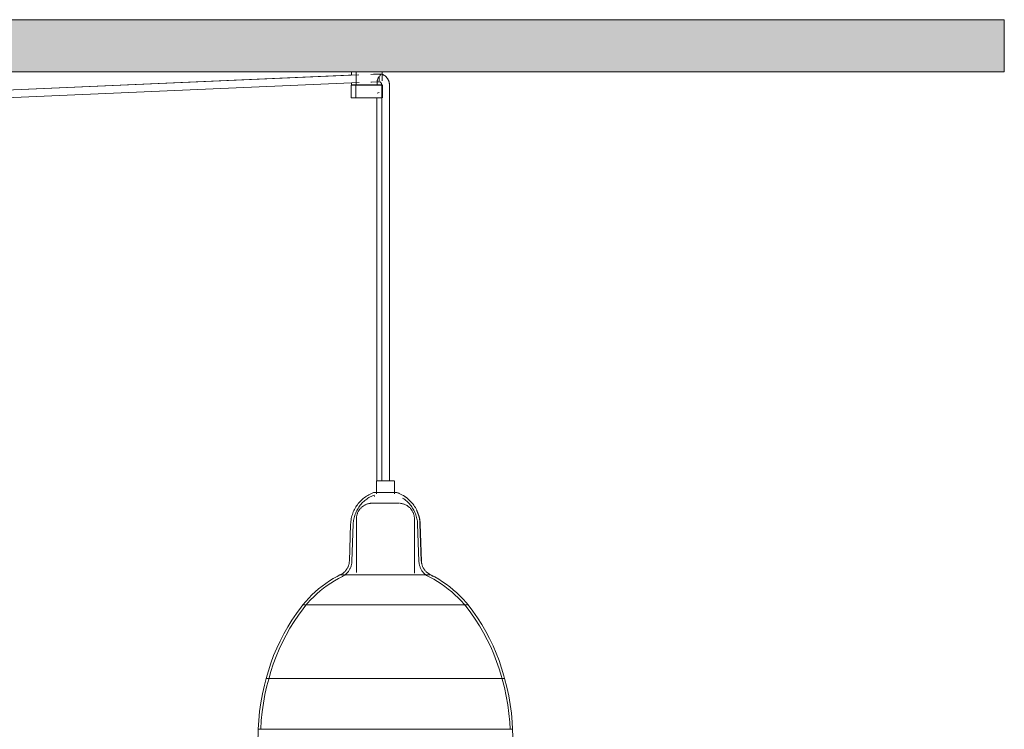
# Model space of a CAD drawing. Header units: millimetres. Extents: x 5395 to 9794, y 397 to 7363.
# Tile 8 of 12: x 7031 to 7795, y 1489 to 2041. Entities that reach past the tile are written whole.
import ezdxf

# ---------------------------------------------------------------- set-up
doc = ezdxf.new("R2010")
doc.units = ezdxf.units.MM
doc.layers.add('Luminarias', color=7, linetype='Continuous', lineweight=20)
doc.layers.add('Techos', color=7, linetype='Continuous', lineweight=9)

# ---------------------------------------------------------------- blocks, each defined once
blk = doc.blocks.new('64255-124-7L - 64314-44-7L SAMBA Black_ribbon beige pendant lamp ø450-7L-700785-Alzado_PDF')
at = {"layer": 'Luminarias', "lineweight": 9}
for p, q in [((7292.26, 1997.68), (6786.46, 1975.69)), ((7294.11, 1997.6), (6786.46, 1975.64)), ((7288.54, 2000), (7288.54, 1997.36)), ((7292.24, 2000), (7292.24, 1993.07)), ((7292.24, 2000), (7311.26, 2000)), ((7311.71, 1998.21), (7310.51, 1998.21)), ((7311.26, 2000), (7312.22, 2000)), ((7312.25, 1993.07), (7312.25, 2000)), ((6786.46, 1969.64), (7294.5, 1991.62)), ((7288.25, 1989.27), (7288.25, 1979.77)), ((7288.54, 1991.36), (7288.54, 1990)), ((7288.54, 1990), (7288.54, 1991.36)), ((7291.78, 1990), (7288.54, 1990)), ((7288.54, 1990), (7288.54, 1990)), ((7292.92, 1989.77), (7291.57, 1989.77)), ((7291.57, 1989.77), (7291.6, 1989.77)), ((7291.78, 1989.76), (7291.78, 1990)), ((7291.95, 1989.27), (7291.95, 1979.77)), ((7292.24, 1992.66), (7292.24, 1990)), ((7308.47, 1990), (7292.24, 1990)), ((7294.56, 1989.77), (7294.47, 1989.77)), ((7295.5, 1990), (7295.5, 1989.73)), ((7295.94, 1989.77), (7295.82, 1989.77)), ((7297.87, 1989.77), (7297.05, 1989.77)), ((7300.93, 1989.77), (7300.44, 1989.77)), ((7305.22, 1989.75), (7305.22, 1990)), ((7309.25, 1989.77), (7307.96, 1989.77)), ((7308.47, 1990), (7308.47, 1992.66)), ((7308.99, 1990), (7308.99, 1989.76)), ((7311.73, 1990), (7308.99, 1990)), ((7309.18, 1989.77), (7309.25, 1989.77)), ((7310.51, 1992.21), (7310.77, 1992.21)), ((7312.01, 1989.48), (7312.01, 1983.84)), ((7312.54, 1979.77), (7312.54, 1989.27)), ((7318.01, 1983.84), (7318.01, 1989.48)), ((7288.27, 1979.77), (7289.32, 1979.77)), ((7289.32, 1979.77), (7291.8, 1979.77)), ((7291.95, 1979.77), (7311.52, 1979.77)), ((7308.24, 1979.77), (7308.24, 1682.5)), ((7308.5, 1983.32), (7310.02, 1983.84)), ((7311.52, 1979.77), (7312.27, 1979.77)), ((7312.01, 1983.84), (7312.01, 1682.5)), ((7318.01, 1682.5), (7318.01, 1983.84)), ((7307.83, 1682.5), (7307.83, 1672.37)), ((7321.65, 1682.5), (7308.01, 1682.5)), ((7321.83, 1672.38), (7321.83, 1682.5)), ((7306.12, 1671.31), (7306.47, 1670.38)), ((7292.33, 1652.89), (7292.33, 1611.27)), ((7337.33, 1610.74), (7337.33, 1652.89)), ((7287.86, 1648.82), (7286.87, 1620.04)), ((7289.86, 1648.75), (7288.87, 1619.97)), ((7340.79, 1619.97), (7339.8, 1648.75)), ((7342.79, 1620.04), (7341.8, 1648.82)), ((7279.59, 1609.39), (7322.77, 1609.39)), ((7322.77, 1609.39), (7349.74, 1609.39)), ((7250.78, 1586.05), (7329.26, 1586.05)), ((7329.26, 1586.05), (7378.42, 1586.05)), ((7222.47, 1528.99), (7335.66, 1528.99)), ((7335.66, 1528.99), (7407.24, 1528.99)), ((7216.14, 1489.53), (7215.85, 1477.89)), ((7337.05, 1489.53), (7216.14, 1489.53)), ((7413.43, 1489.53), (7337.05, 1489.53)), ((7413.81, 1477.89), (7413.52, 1489.53))]:
    blk.add_line(p, q, dxfattribs=at)
at = {"layer": 'Luminarias', "lineweight": 9, "flags": 128}
for points in [[(7310.51, 1998.21), (7305.46, 1998.1), (7303.61, 1997.98)], [(7318.01, 1989.48), (7318.01, 1989.83), (7317.99, 1990.18), (7317.96, 1990.53), (7317.91, 1990.88), (7317.86, 1991.22), (7317.79, 1991.57), (7317.7, 1991.91), (7317.61, 1992.24), (7317.5, 1992.58), (7317.39, 1992.9), (7317.26, 1993.23), (7317.11, 1993.55), (7316.96, 1993.86), (7316.79, 1994.17), (7316.62, 1994.47), (7316.43, 1994.76), (7316.23, 1995.05), (7316.02, 1995.33), (7315.79, 1995.6), (7315.56, 1995.86), (7315.32, 1996.11), (7315.07, 1996.35), (7314.8, 1996.58), (7314.53, 1996.8), (7314.25, 1997.01), (7313.96, 1997.21), (7313.67, 1997.39), (7313.36, 1997.56), (7313.05, 1997.72), (7312.73, 1997.87), (7312.41, 1998), (7312.08, 1998.12), (7311.87, 1998.18)], [(7288.25, 1989.27), (7288.25, 1989.29), (7288.25, 1989.31), (7288.25, 1989.33), (7288.26, 1989.35), (7288.26, 1989.37), (7288.26, 1989.39), (7288.27, 1989.41), (7288.28, 1989.43), (7288.28, 1989.45), (7288.29, 1989.47), (7288.3, 1989.48), (7288.31, 1989.5), (7288.32, 1989.52), (7288.33, 1989.54), (7288.34, 1989.55), (7288.35, 1989.57), (7288.36, 1989.59), (7288.38, 1989.6), (7288.39, 1989.62), (7288.4, 1989.63), (7288.42, 1989.65), (7288.43, 1989.66), (7288.45, 1989.67), (7288.47, 1989.68), (7288.48, 1989.69), (7288.5, 1989.7), (7288.52, 1989.71), (7288.53, 1989.72), (7288.55, 1989.73), (7288.57, 1989.74), (7288.59, 1989.75), (7288.61, 1989.75), (7288.63, 1989.76), (7288.65, 1989.76), (7288.67, 1989.77), (7288.69, 1989.77), (7288.71, 1989.77), (7288.73, 1989.77), (7288.75, 1989.77), (7288.75, 1989.77)], [(7289.77, 1989.77), (7289.6, 1989.77), (7289.45, 1989.77), (7289.31, 1989.77), (7289.19, 1989.77), (7289.08, 1989.77), (7288.99, 1989.77), (7288.91, 1989.77), (7288.85, 1989.77), (7288.8, 1989.77), (7288.77, 1989.77), (7288.76, 1989.77), (7288.75, 1989.77)], [(7288.75, 1989.77), (7288.76, 1989.77), (7288.79, 1989.77), (7288.83, 1989.77), (7288.88, 1989.77), (7288.95, 1989.77), (7289.04, 1989.77), (7289.14, 1989.77), (7289.25, 1989.77), (7289.38, 1989.77), (7289.53, 1989.77), (7289.69, 1989.77)], [(7294.47, 1989.77), (7294.12, 1989.77), (7293.77, 1989.77), (7293.43, 1989.77), (7293.1, 1989.77), (7292.78, 1989.77), (7292.47, 1989.77), (7292.17, 1989.77), (7291.88, 1989.77), (7291.6, 1989.77), (7291.33, 1989.77), (7291.07, 1989.77), (7290.82, 1989.77), (7290.59, 1989.77), (7290.36, 1989.77), (7290.16, 1989.77), (7289.96, 1989.77), (7289.78, 1989.77), (7289.77, 1989.77)], [(7289.86, 1989.77), (7290.05, 1989.77), (7290.25, 1989.77), (7290.46, 1989.77), (7290.69, 1989.77), (7290.93, 1989.77), (7291.18, 1989.77), (7291.45, 1989.77), (7291.72, 1989.77)], [(7291.95, 1989.27), (7291.95, 1989.29), (7291.95, 1989.31), (7291.96, 1989.33), (7291.96, 1989.35), (7291.96, 1989.37), (7291.97, 1989.39), (7291.97, 1989.41), (7291.98, 1989.43), (7291.99, 1989.45), (7291.99, 1989.47), (7292, 1989.48), (7292.01, 1989.5), (7292.02, 1989.52), (7292.03, 1989.54), (7292.04, 1989.55), (7292.05, 1989.57), (7292.07, 1989.59), (7292.08, 1989.6), (7292.09, 1989.62), (7292.11, 1989.63), (7292.12, 1989.65), (7292.14, 1989.66), (7292.15, 1989.67), (7292.17, 1989.68), (7292.18, 1989.69), (7292.2, 1989.7), (7292.22, 1989.71), (7292.24, 1989.72), (7292.26, 1989.73), (7292.27, 1989.74), (7292.29, 1989.75), (7292.31, 1989.75), (7292.33, 1989.76), (7292.35, 1989.76), (7292.37, 1989.77), (7292.39, 1989.77), (7292.41, 1989.77), (7292.43, 1989.77), (7292.45, 1989.77), (7292.46, 1989.77)], [(7311.07, 1989.77), (7310.89, 1989.77), (7310.7, 1989.77), (7310.49, 1989.77), (7310.28, 1989.77), (7310.05, 1989.77), (7309.8, 1989.77), (7309.55, 1989.77), (7309.28, 1989.77), (7309.01, 1989.77), (7308.72, 1989.77), (7308.42, 1989.77), (7308.11, 1989.77), (7307.79, 1989.77), (7307.46, 1989.77), (7307.13, 1989.77), (7306.79, 1989.77), (7306.44, 1989.77), (7306.08, 1989.77), (7305.72, 1989.77), (7305.35, 1989.77), (7304.97, 1989.77), (7304.59, 1989.77), (7304.21, 1989.77), (7303.83, 1989.77), (7303.44, 1989.77), (7303.05, 1989.77), (7302.66, 1989.77), (7302.27, 1989.77), (7301.88, 1989.77), (7301.49, 1989.77), (7301.1, 1989.77), (7300.71, 1989.77), (7300.32, 1989.77), (7299.94, 1989.77), (7299.56, 1989.77), (7299.19, 1989.77), (7298.82, 1989.77), (7298.46, 1989.77), (7298.1, 1989.77), (7297.75, 1989.77), (7297.4, 1989.77), (7297.07, 1989.77), (7296.74, 1989.77), (7296.42, 1989.77), (7296.11, 1989.77), (7295.81, 1989.77), (7295.52, 1989.77), (7295.24, 1989.77), (7294.97, 1989.77), (7294.72, 1989.77), (7294.47, 1989.77), (7294.24, 1989.77), (7294.02, 1989.77), (7293.82, 1989.77), (7293.62, 1989.77), (7293.45, 1989.77), (7293.28, 1989.77), (7293.13, 1989.77), (7293, 1989.77), (7292.88, 1989.77), (7292.77, 1989.77), (7292.68, 1989.77), (7292.6, 1989.77), (7292.54, 1989.77), (7292.5, 1989.77), (7292.47, 1989.77), (7292.46, 1989.77), (7292.46, 1989.77)], [(7292.46, 1989.77), (7292.47, 1989.77), (7292.49, 1989.77), (7292.53, 1989.77), (7292.58, 1989.77), (7292.65, 1989.77), (7292.74, 1989.77), (7292.84, 1989.77), (7292.95, 1989.77), (7293.09, 1989.77), (7293.23, 1989.77), (7293.39, 1989.77), (7293.43, 1989.77)], [(7293.43, 1989.77), (7293.6, 1989.77), (7293.79, 1989.77), (7294, 1989.77), (7294.21, 1989.77), (7294.44, 1989.77)], [(7303.61, 1991.98), (7304.09, 1992.02), (7308.88, 1992.2), (7310.51, 1992.21)], [(7308.99, 1989.77), (7309.25, 1989.77), (7309.52, 1989.77), (7309.78, 1989.77), (7310.02, 1989.77), (7310.25, 1989.77), (7310.47, 1989.77), (7310.68, 1989.77), (7310.87, 1989.77), (7311.05, 1989.77), (7311.21, 1989.77), (7311.36, 1989.77), (7311.5, 1989.77), (7311.62, 1989.77), (7311.72, 1989.77), (7311.81, 1989.77), (7311.89, 1989.77), (7311.95, 1989.77), (7311.99, 1989.77), (7312.02, 1989.77), (7312.03, 1989.77)], [(7310.52, 1992.28), (7310.6, 1992.23), (7310.69, 1992.18), (7310.77, 1992.12), (7310.85, 1992.06), (7310.93, 1992), (7311.01, 1991.93), (7311.09, 1991.86), (7311.16, 1991.78), (7311.24, 1991.7), (7311.31, 1991.61), (7311.38, 1991.52), (7311.44, 1991.42), (7311.51, 1991.32), (7311.57, 1991.22), (7311.63, 1991.11), (7311.68, 1991), (7311.73, 1990.89), (7311.78, 1990.77), (7311.82, 1990.65), (7311.86, 1990.53), (7311.9, 1990.4), (7311.93, 1990.28), (7311.95, 1990.15), (7311.97, 1990.02), (7311.99, 1989.89), (7312, 1989.75), (7312.01, 1989.62), (7312.01, 1989.49), (7312.01, 1989.48)], [(7312.03, 1989.77), (7312.03, 1989.77), (7312, 1989.77), (7311.96, 1989.77), (7311.91, 1989.77), (7311.84, 1989.77), (7311.75, 1989.77), (7311.65, 1989.77), (7311.54, 1989.77), (7311.41, 1989.77), (7311.26, 1989.77), (7311.1, 1989.77), (7311.07, 1989.77)], [(7312.05, 1989.77), (7312.07, 1989.77), (7312.09, 1989.77), (7312.11, 1989.77), (7312.13, 1989.76), (7312.15, 1989.76), (7312.17, 1989.75), (7312.19, 1989.75), (7312.21, 1989.74), (7312.23, 1989.73), (7312.25, 1989.73), (7312.27, 1989.72), (7312.28, 1989.71), (7312.3, 1989.7), (7312.32, 1989.69), (7312.34, 1989.67), (7312.35, 1989.66), (7312.37, 1989.65), (7312.38, 1989.64), (7312.4, 1989.62), (7312.41, 1989.61), (7312.42, 1989.59), (7312.44, 1989.58), (7312.45, 1989.56), (7312.46, 1989.54), (7312.47, 1989.52), (7312.48, 1989.51), (7312.49, 1989.49), (7312.5, 1989.47), (7312.5, 1989.45), (7312.51, 1989.43), (7312.52, 1989.41), (7312.52, 1989.39), (7312.53, 1989.38), (7312.53, 1989.36), (7312.53, 1989.34), (7312.54, 1989.32), (7312.54, 1989.3), (7312.54, 1989.27), (7312.54, 1989.27)], [(7287.86, 1648.82), (7287.92, 1649.9), (7288.02, 1650.97), (7288.17, 1652.04), (7288.36, 1653.11), (7288.59, 1654.16), (7288.86, 1655.21), (7289.17, 1656.24), (7289.53, 1657.26), (7289.92, 1658.27), (7290.36, 1659.26), (7290.83, 1660.23), (7291.35, 1661.18), (7291.9, 1662.11), (7292.48, 1663.01), (7293.11, 1663.9), (7293.76, 1664.75), (7294.46, 1665.58), (7295.18, 1666.38), (7295.94, 1667.16), (7296.72, 1667.9), (7297.54, 1668.61), (7298.38, 1669.28), (7299.25, 1669.92), (7300.14, 1670.53), (7301.06, 1671.1), (7302, 1671.63), (7302.96, 1672.13), (7303.94, 1672.59), (7304.94, 1673), (7305.69, 1673.29)], [(7305.69, 1673.29), (7305.72, 1673.3), (7305.76, 1673.31), (7305.8, 1673.32), (7305.85, 1673.33), (7305.89, 1673.34), (7305.93, 1673.34), (7305.97, 1673.35), (7306.01, 1673.35), (7306.04, 1673.35)], [(7316.81, 1673.35), (7316.47, 1673.35), (7316.12, 1673.35), (7315.77, 1673.35), (7315.42, 1673.35), (7315.07, 1673.35), (7314.72, 1673.35), (7314.37, 1673.35), (7314.01, 1673.35), (7313.66, 1673.35), (7313.32, 1673.35), (7312.97, 1673.35), (7312.63, 1673.35), (7312.29, 1673.35), (7311.96, 1673.35), (7311.63, 1673.35), (7311.3, 1673.35), (7310.98, 1673.35), (7310.67, 1673.35), (7310.36, 1673.35), (7310.06, 1673.35), (7309.77, 1673.35), (7309.49, 1673.35), (7309.21, 1673.35), (7308.95, 1673.35), (7308.69, 1673.35), (7308.44, 1673.35), (7308.21, 1673.35), (7307.98, 1673.35), (7307.77, 1673.35), (7307.56, 1673.35), (7307.37, 1673.35), (7307.19, 1673.35), (7307.02, 1673.35), (7306.87, 1673.35), (7306.72, 1673.35), (7306.59, 1673.35), (7306.48, 1673.35), (7306.37, 1673.35), (7306.29, 1673.35), (7306.21, 1673.35), (7306.15, 1673.35), (7306.1, 1673.35), (7306.06, 1673.35), (7306.04, 1673.35), (7306.04, 1673.35)], [(7306.04, 1673.35), (7306.04, 1673.35), (7306.07, 1673.35), (7306.1, 1673.35), (7306.15, 1673.35), (7306.21, 1673.35), (7306.29, 1673.35), (7306.38, 1673.35), (7306.48, 1673.35), (7306.6, 1673.35), (7306.73, 1673.35), (7306.87, 1673.35), (7307.03, 1673.35), (7307.2, 1673.35), (7307.38, 1673.35), (7307.57, 1673.35), (7307.78, 1673.35), (7307.99, 1673.35), (7308.22, 1673.35)], [(7323.24, 1673.35), (7323.13, 1673.35), (7323.01, 1673.35), (7322.87, 1673.35), (7322.72, 1673.35), (7322.56, 1673.35), (7322.39, 1673.35), (7322.2, 1673.35), (7322.01, 1673.35), (7321.8, 1673.35), (7321.58, 1673.35), (7321.35, 1673.35), (7321.1, 1673.35), (7320.85, 1673.35), (7320.59, 1673.35), (7320.32, 1673.35), (7320.04, 1673.35), (7319.76, 1673.35), (7319.46, 1673.35), (7319.16, 1673.35), (7318.85, 1673.35), (7318.53, 1673.35), (7318.21, 1673.35), (7317.88, 1673.35), (7317.55, 1673.35), (7317.21, 1673.35), (7316.87, 1673.35), (7316.81, 1673.35)], [(7320.97, 1673.35), (7321.22, 1673.35), (7321.26, 1673.35)], [(7289.86, 1648.75), (7289.92, 1649.75), (7290.01, 1650.74), (7290.15, 1651.73), (7290.32, 1652.72), (7290.53, 1653.7), (7290.78, 1654.67), (7291.07, 1655.62), (7291.4, 1656.57), (7291.77, 1657.5), (7292.17, 1658.41), (7292.61, 1659.31), (7293.09, 1660.19), (7293.6, 1661.05), (7294.14, 1661.89), (7294.72, 1662.71), (7295.33, 1663.5), (7295.97, 1664.27), (7296.64, 1665.01), (7297.34, 1665.73), (7298.06, 1666.42), (7298.82, 1667.07), (7299.6, 1667.7), (7300.4, 1668.29), (7301.23, 1668.85), (7302.08, 1669.38), (7302.95, 1669.88), (7303.84, 1670.33), (7304.75, 1670.76), (7305.67, 1671.14), (7306.12, 1671.31)], [(7328.15, 1671.37), (7329.07, 1670.81), (7329.98, 1670.22), (7330.86, 1669.6), (7331.72, 1668.94), (7332.55, 1668.25), (7333.35, 1667.52), (7334.12, 1666.76), (7334.86, 1665.98), (7335.56, 1665.16), (7336.24, 1664.32), (7336.88, 1663.45), (7337.48, 1662.55), (7338.05, 1661.63), (7338.58, 1660.69), (7339.08, 1659.73), (7339.53, 1658.75), (7339.94, 1657.75), (7340.32, 1656.74), (7340.65, 1655.71), (7340.95, 1654.67), (7341.2, 1653.62), (7341.4, 1652.56), (7341.57, 1651.49), (7341.69, 1650.42), (7341.77, 1649.34), (7341.8, 1648.82)], [(7328.17, 1669.02), (7329.01, 1668.47), (7329.82, 1667.88), (7330.61, 1667.26), (7331.37, 1666.62), (7332.11, 1665.94), (7332.81, 1665.23), (7333.49, 1664.5), (7334.14, 1663.74), (7334.76, 1662.95), (7335.35, 1662.14), (7335.9, 1661.31), (7336.42, 1660.46), (7336.91, 1659.58), (7337.36, 1658.69), (7337.77, 1657.78), (7338.15, 1656.85), (7338.49, 1655.91), (7338.79, 1654.96), (7339.06, 1653.99), (7339.28, 1653.02), (7339.47, 1652.03), (7339.61, 1651.04), (7339.72, 1650.05), (7339.79, 1649.05), (7339.8, 1648.75)], [(7292.33, 1652.89), (7292.34, 1653.37), (7292.37, 1653.86), (7292.41, 1654.34), (7292.48, 1654.82), (7292.57, 1655.29), (7292.67, 1655.77), (7292.8, 1656.24), (7292.94, 1656.7), (7293.1, 1657.16), (7293.28, 1657.61), (7293.48, 1658.05), (7293.7, 1658.48), (7293.93, 1658.91), (7294.18, 1659.32), (7294.44, 1659.73), (7294.73, 1660.12), (7295.02, 1660.51), (7295.34, 1660.88), (7295.66, 1661.24), (7296, 1661.58), (7296.36, 1661.91), (7296.72, 1662.23), (7297.1, 1662.53), (7297.5, 1662.81), (7297.9, 1663.08), (7298.31, 1663.34), (7298.73, 1663.58), (7299.17, 1663.8), (7299.61, 1664), (7300.05, 1664.18), (7300.51, 1664.35), (7300.97, 1664.5), (7301.44, 1664.63), (7301.91, 1664.74), (7302.39, 1664.83), (7302.87, 1664.9), (7303.35, 1664.96), (7303.83, 1664.99), (7304.32, 1665.01)], [(7304.71, 1665.01), (7304.63, 1665.01), (7304.56, 1665.01), (7304.51, 1665.01), (7304.47, 1665.01), (7304.45, 1665.01)], [(7304.45, 1665.01), (7304.48, 1665.01), (7304.52, 1665.01), (7304.58, 1665.01), (7304.65, 1665.01), (7304.74, 1665.01), (7304.85, 1665.01), (7304.97, 1665.01), (7305.11, 1665.01), (7305.27, 1665.01), (7305.44, 1665.01), (7305.62, 1665.01), (7305.82, 1665.01), (7306.03, 1665.01), (7306.26, 1665.01), (7306.5, 1665.01), (7306.76, 1665.01), (7307.02, 1665.01)], [(7325.21, 1665.01), (7325.18, 1665.01), (7325.14, 1665.01), (7325.08, 1665.01), (7325.01, 1665.01), (7324.92, 1665.01), (7324.81, 1665.01), (7324.69, 1665.01), (7324.55, 1665.01), (7324.39, 1665.01), (7324.22, 1665.01), (7324.04, 1665.01), (7323.84, 1665.01), (7323.63, 1665.01), (7323.4, 1665.01), (7323.16, 1665.01), (7322.9, 1665.01), (7322.64, 1665.01), (7322.36, 1665.01), (7322.06, 1665.01), (7321.76, 1665.01), (7321.45, 1665.01), (7321.12, 1665.01), (7320.78, 1665.01), (7320.44, 1665.01), (7320.09, 1665.01), (7319.72, 1665.01), (7319.35, 1665.01), (7318.98, 1665.01), (7318.59, 1665.01), (7318.2, 1665.01), (7317.81, 1665.01), (7317.41, 1665.01), (7317, 1665.01), (7316.59, 1665.01), (7316.18, 1665.01), (7315.77, 1665.01), (7315.36, 1665.01), (7314.94, 1665.01), (7314.53, 1665.01), (7314.11, 1665.01), (7313.7, 1665.01), (7313.29, 1665.01), (7312.88, 1665.01), (7312.47, 1665.01), (7312.07, 1665.01), (7311.67, 1665.01), (7311.28, 1665.01), (7310.89, 1665.01), (7310.51, 1665.01), (7310.13, 1665.01), (7309.77, 1665.01), (7309.41, 1665.01), (7309.06, 1665.01), (7308.72, 1665.01), (7308.39, 1665.01), (7308.07, 1665.01), (7307.76, 1665.01), (7307.46, 1665.01), (7307.17, 1665.01), (7306.9, 1665.01), (7306.64, 1665.01), (7306.39, 1665.01), (7306.15, 1665.01), (7305.93, 1665.01), (7305.73, 1665.01), (7305.53, 1665.01), (7305.36, 1665.01), (7305.19, 1665.01), (7305.05, 1665.01), (7304.91, 1665.01), (7304.8, 1665.01), (7304.71, 1665.01)], [(7322.49, 1665.01), (7322.76, 1665.01), (7323.02, 1665.01), (7323.27, 1665.01), (7323.51, 1665.01), (7323.73, 1665.01), (7323.93, 1665.01), (7324.13, 1665.01), (7324.3, 1665.01), (7324.47, 1665.01), (7324.61, 1665.01), (7324.74, 1665.01), (7324.86, 1665.01), (7324.95, 1665.01)], [(7324.95, 1665.01), (7325.03, 1665.01), (7325.1, 1665.01), (7325.15, 1665.01), (7325.19, 1665.01), (7325.21, 1665.01)], [(7325.7, 1665), (7326.18, 1664.97), (7326.66, 1664.92), (7327.14, 1664.85), (7327.62, 1664.76), (7328.09, 1664.66), (7328.56, 1664.53), (7329.03, 1664.39), (7329.48, 1664.23), (7329.93, 1664.05), (7330.38, 1663.85), (7330.81, 1663.64), (7331.24, 1663.4), (7331.65, 1663.15), (7332.06, 1662.89), (7332.45, 1662.61), (7332.83, 1662.31), (7333.2, 1662), (7333.56, 1661.67), (7333.91, 1661.33), (7334.24, 1660.98), (7334.55, 1660.61), (7334.86, 1660.23), (7335.14, 1659.84), (7335.41, 1659.43), (7335.66, 1659.02), (7335.9, 1658.6), (7336.12, 1658.17), (7336.32, 1657.73), (7336.51, 1657.28), (7336.68, 1656.82), (7336.82, 1656.36), (7336.95, 1655.89), (7337.06, 1655.42), (7337.16, 1654.95), (7337.23, 1654.47), (7337.28, 1653.99), (7337.32, 1653.5), (7337.33, 1653.02), (7337.33, 1652.89)], [(7342.59, 1620.04), (7342.1, 1634.43), (7341.61, 1648.82)], [(7279.56, 1609.39), (7280, 1609.59), (7280.44, 1609.8), (7280.86, 1610.04), (7281.27, 1610.29), (7281.67, 1610.55), (7282.06, 1610.83), (7282.44, 1611.13), (7282.81, 1611.44), (7283.17, 1611.77), (7283.51, 1612.11), (7283.84, 1612.47), (7284.15, 1612.83), (7284.45, 1613.21), (7284.73, 1613.6), (7285, 1614.01), (7285.25, 1614.42), (7285.48, 1614.84), (7285.7, 1615.27), (7285.9, 1615.71), (7286.08, 1616.16), (7286.24, 1616.61), (7286.39, 1617.07), (7286.51, 1617.54), (7286.62, 1618.01), (7286.71, 1618.48), (7286.78, 1618.96), (7286.83, 1619.44), (7286.87, 1619.92), (7286.87, 1620.04)], [(7280.41, 1607.57), (7280.92, 1607.81), (7281.42, 1608.06), (7281.92, 1608.34), (7282.4, 1608.63), (7282.86, 1608.94), (7283.32, 1609.27), (7283.76, 1609.62), (7284.19, 1609.99), (7284.6, 1610.37), (7284.99, 1610.77), (7285.37, 1611.19), (7285.74, 1611.62), (7286.08, 1612.06), (7286.41, 1612.52), (7286.72, 1612.99), (7287.01, 1613.47), (7287.28, 1613.96), (7287.53, 1614.47), (7287.76, 1614.98), (7287.97, 1615.5), (7288.16, 1616.03), (7288.32, 1616.57), (7288.47, 1617.11), (7288.59, 1617.66), (7288.7, 1618.21), (7288.77, 1618.77), (7288.83, 1619.33), (7288.87, 1619.89), (7288.87, 1619.97)], [(7340.79, 1619.97), (7340.82, 1619.41), (7340.88, 1618.85), (7340.95, 1618.29), (7341.05, 1617.74), (7341.17, 1617.19), (7341.31, 1616.65), (7341.48, 1616.11), (7341.66, 1615.58), (7341.87, 1615.05), (7342.1, 1614.54), (7342.34, 1614.03), (7342.61, 1613.54), (7342.9, 1613.06), (7343.2, 1612.58), (7343.53, 1612.12), (7343.87, 1611.68), (7344.23, 1611.25), (7344.61, 1610.83), (7345, 1610.43), (7345.41, 1610.04), (7345.84, 1609.67), (7346.28, 1609.32), (7346.73, 1608.99), (7347.2, 1608.67), (7347.67, 1608.38), (7348.16, 1608.1), (7348.66, 1607.84), (7349.17, 1607.61), (7349.25, 1607.57)], [(7342.79, 1620.04), (7342.82, 1619.56), (7342.86, 1619.08), (7342.93, 1618.6), (7343.01, 1618.13), (7343.12, 1617.66), (7343.24, 1617.19), (7343.38, 1616.73), (7343.54, 1616.27), (7343.71, 1615.82), (7343.91, 1615.38), (7344.12, 1614.95), (7344.35, 1614.52), (7344.6, 1614.11), (7344.86, 1613.71), (7345.14, 1613.31), (7345.43, 1612.93), (7345.74, 1612.56), (7346.07, 1612.2), (7346.4, 1611.86), (7346.76, 1611.53), (7347.12, 1611.21), (7347.5, 1610.91), (7347.89, 1610.62), (7348.29, 1610.35), (7348.7, 1610.1), (7349.12, 1609.86), (7349.54, 1609.64), (7349.98, 1609.44), (7350.1, 1609.39)], [(7250.75, 1586.05), (7252.99, 1588.73), (7255.33, 1591.32), (7257.78, 1593.81), (7260.32, 1596.21), (7262.96, 1598.49), (7265.69, 1600.68), (7268.5, 1602.75), (7271.39, 1604.7), (7274.36, 1606.54), (7277.4, 1608.26), (7279.56, 1609.39)], [(7252.31, 1584.81), (7254.5, 1587.43), (7256.79, 1589.95), (7259.18, 1592.39), (7261.67, 1594.73), (7264.25, 1596.96), (7266.91, 1599.09), (7269.66, 1601.12), (7272.49, 1603.03), (7275.39, 1604.82), (7278.36, 1606.5), (7280.41, 1607.57)], [(7349.25, 1607.57), (7352.26, 1605.98), (7355.21, 1604.26), (7358.09, 1602.42), (7360.89, 1600.48), (7363.61, 1598.42), (7366.25, 1596.25), (7368.8, 1593.98), (7371.26, 1591.62), (7373.61, 1589.15), (7375.87, 1586.59), (7377.35, 1584.81)], [(7350.1, 1609.39), (7353.18, 1607.75), (7356.2, 1606), (7359.15, 1604.12), (7362.02, 1602.13), (7364.8, 1600.03), (7367.5, 1597.81), (7370.11, 1595.49), (7372.63, 1593.07), (7375.05, 1590.55), (7377.36, 1587.93), (7378.91, 1586.05)], [(7222.34, 1528.99), (7224.03, 1534.96), (7225.95, 1540.86), (7228.11, 1546.68), (7230.5, 1552.41), (7233.11, 1558.04), (7235.95, 1563.56), (7239.01, 1568.97), (7242.28, 1574.24), (7245.76, 1579.38), (7249.45, 1584.38), (7250.75, 1586.05)], [(7224.27, 1528.47), (7225.94, 1534.36), (7227.83, 1540.19), (7229.96, 1545.94), (7232.32, 1551.59), (7234.9, 1557.15), (7237.71, 1562.6), (7240.72, 1567.93), (7243.95, 1573.14), (7247.39, 1578.21), (7251.02, 1583.15), (7252.31, 1584.81)], [(7377.35, 1584.81), (7381.05, 1579.92), (7384.55, 1574.9), (7387.85, 1569.73), (7390.94, 1564.44), (7393.82, 1559.03), (7396.48, 1553.51), (7398.91, 1547.89), (7401.12, 1542.17), (7403.1, 1536.37), (7404.84, 1530.5), (7405.39, 1528.47)], [(7378.91, 1586.05), (7382.66, 1581.11), (7386.21, 1576.01), (7389.55, 1570.78), (7392.69, 1565.42), (7395.6, 1559.94), (7398.29, 1554.35), (7400.76, 1548.65), (7403, 1542.86), (7405, 1536.99), (7406.77, 1531.04), (7407.32, 1528.99)], [(7216.14, 1489.53), (7216.55, 1496.42), (7217.24, 1503.28), (7218.2, 1510.11), (7219.43, 1516.9), (7220.94, 1523.63), (7222.34, 1528.99)], [(7218.13, 1489.47), (7218.54, 1496.27), (7219.22, 1503.06), (7220.18, 1509.81), (7221.4, 1516.51), (7222.88, 1523.17), (7224.27, 1528.47)], [(7405.39, 1528.47), (7407.09, 1521.87), (7408.52, 1515.2), (7409.69, 1508.49), (7410.59, 1501.73), (7411.22, 1494.94), (7411.53, 1489.47)], [(7407.32, 1528.99), (7409.04, 1522.31), (7410.49, 1515.57), (7411.67, 1508.77), (7412.58, 1501.94), (7413.21, 1495.07), (7413.52, 1489.53)]]:
    blk.add_lwpolyline(points, dxfattribs=at)
at = {"layer": 'Luminarias', "lineweight": 9}
for points, knots in [([(7292.25, 1994.45), (7292.25, 1994.34), (7292.25, 1994.11), (7292.24, 1993.76), (7292.24, 1993.28), (7292.24, 1992.91), (7292.24, 1992.66)], [0.7321429, 0.7321429, 0.7321429, 0.7321429, 0.7857143, 0.8392857, 0.8928571, 1, 1, 1, 1]), ([(7308.47, 1992.66), (7308.47, 1993), (7308.54, 1993.65), (7308.91, 1994.89), (7309.39, 1995.66), (7309.74, 1996.06)], [0, 0, 0, 0, 0.1428571, 0.2857143, 0.5714286, 0.5714286, 0.5714286, 0.5714286]), ([(7311.71, 1998.21), (7311.48, 1998.21), (7310.98, 1997.92), (7310.41, 1996.89), (7310.07, 1995.73), (7309.94, 1994.85), (7309.91, 1994.18), (7309.93, 1993.7), (7309.98, 1993.28), (7310.04, 1993.03), (7310.08, 1992.92)], [-1, -1, -1, -1, -0.8333333, -0.6666667, -0.5555556, -0.4444444, -0.3888889, -0.3333333, -0.2777778, -0.2222222, -0.2222222, -0.2222222, -0.2222222]), ([(7323.67, 1673.29), (7323.58, 1673.31), (7323.44, 1673.34), (7323.27, 1673.35), (7323.21, 1673.35)], [-1, -1, -1, -1, -0.859375, -0.78125, -0.78125, -0.78125, -0.78125]), ([(7341.61, 1648.82), (7341.51, 1651.69), (7340.8, 1655.4), (7339.36, 1658.87), (7338.95, 1659.71)], [-1, -1, -1, -1, -0.7, -0.6, -0.6, -0.6, -0.6])]:
    blk.add_open_spline(points, degree=3, knots=knots, dxfattribs=at)
for points in [[(7311.71, 1998.21), (7311.86, 1998.21), (7312, 1998.15), (7312.13, 1998.03)], [(7327.6, 1671.67), (7327.26, 1671.85), (7326.59, 1672.19), (7325.6, 1672.63), (7324.62, 1673), (7323.98, 1673.2), (7323.67, 1673.29)], [(7332.18, 1668.54), (7330.77, 1669.74), (7329.25, 1670.78), (7327.6, 1671.67)], [(7349.74, 1609.39), (7349.44, 1609.52), (7349.15, 1609.66), (7348.86, 1609.81)], [(7351.96, 1608.2), (7351.23, 1608.6), (7350.49, 1609), (7349.74, 1609.39)]]:
    blk.add_open_spline(points, degree=3, dxfattribs=at)

msp = doc.modelspace()

# ---------------------------------------------------------------- hatches: boundary and pattern name
at = {"layer": 'Techos', "true_color": 0xe8e8e8}
msp.add_hatch(color=254, dxfattribs=at).paths.add_polyline_path([(6631.88, 2000), (7794.95, 2000), (7794.95, 2040.5), (5394.95, 2040.5), (5394.95, 2000), (6627.07, 2000)])

# ---------------------------------------------------------------- linework, layer by layer
at = {"layer": 'Techos'}
for p, q in [((5394.95, 2040.5), (7794.95, 2040.5)), ((7794.95, 2000), (7794.95, 2040.5)), ((7292.27, 2000), (6789.82, 2000)), ((7794.95, 2000), (7312.22, 2000))]:
    msp.add_line(p, q, dxfattribs=at)

# ---------------------------------------------------------------- block references
at = {"layer": 'Luminarias', "lineweight": 9}
msp.add_blockref('64255-124-7L - 64314-44-7L SAMBA Black_ribbon beige pendant lamp ø450-7L-700785-Alzado_PDF', (0, 0), dxfattribs=at)

doc.saveas('drawing.dxf')
